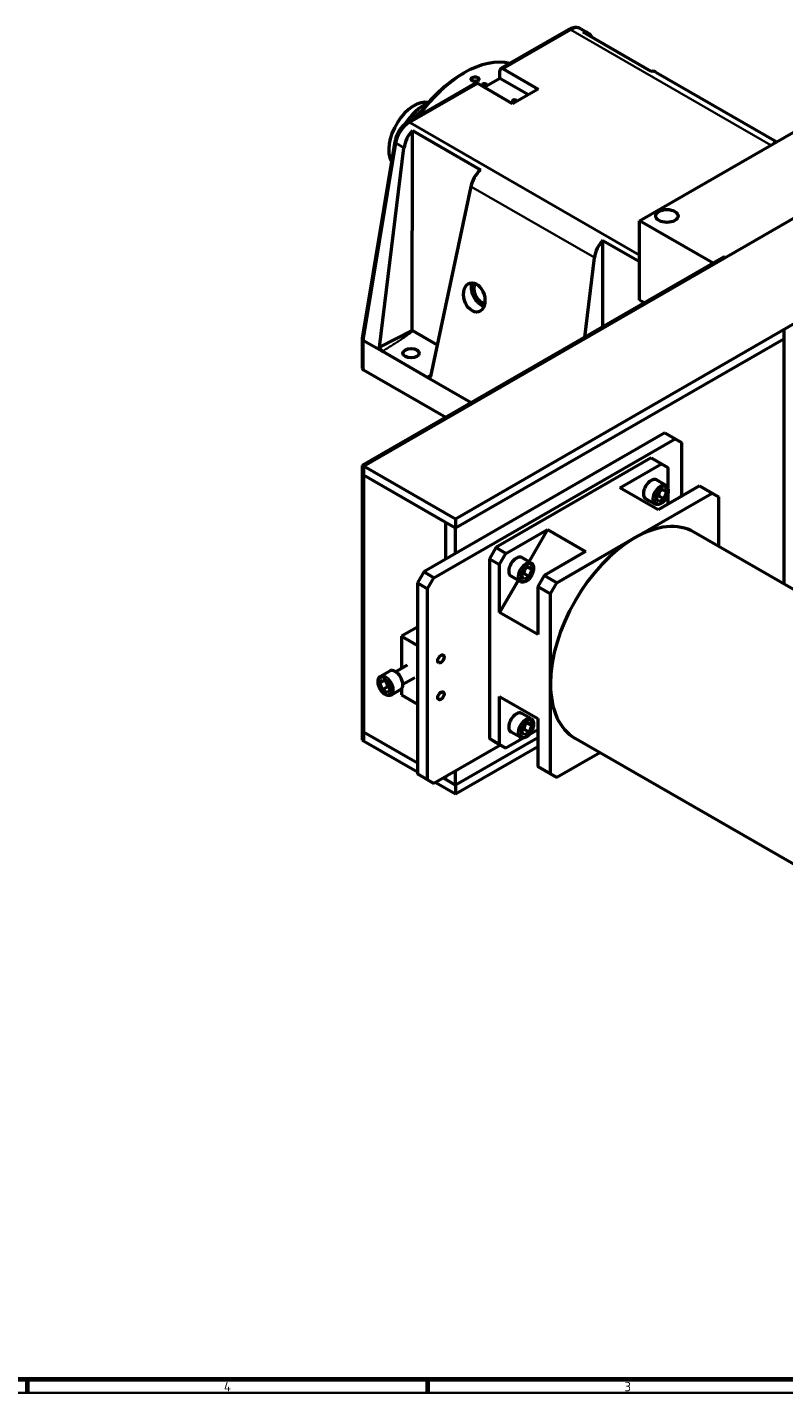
# Model space of a CAD drawing. Header units: millimetres. Extents: x 15 to 3552, y 15 to 3550.
# Tile 3 of 6: x 1783 to 2626, y 15 to 1535. Entities that reach past the tile are written whole.
import ezdxf

# ---------------------------------------------------------------- set-up
doc = ezdxf.new("R2010")
doc.units = ezdxf.units.MM
doc.header["$LTSCALE"] = 3
doc.layers.get('0').update_dxf_attribs({"lineweight": 25})
for name, color, linetype, lineweight in [('Rahmen (ISO)', 7, 'Continuous', 70), ('Sichtbar (ISO)', 7, 'Continuous', 50), ('Sichtbar schmal (ISO)', 7, 'Continuous', 35), ('Symbol (ISO)', 7, 'Continuous', 25)]:
    doc.layers.add(name, color=color, linetype=linetype, lineweight=lineweight)
doc.styles.add('Notiztext (DIN)', font='isocpeur.ttf')

# ---------------------------------------------------------------- blocks, each defined once
blk = doc.blocks.new('Ränder Hagen+Goebel Rahmen')
at = {"layer": 'Rahmen (ISO)'}
for p, q in [((10, 10), (1179, 10)), ((594.5, 10), (594.5, 5)), ((743.13, 10), (743.13, 5))]:
    blk.add_line(p, q, dxfattribs=at)
at = {"layer": 'Rahmen (ISO)', "linetype": 'Continuous', "lineweight": 35}
blk.add_line((5, 5), (1184, 5), dxfattribs=at)
at = {"layer": 'Symbol (ISO)', "char_height": 3.5, "attachment_point": 2, "style": 'Notiztext (DIN)'}
for s, insert in [('4', (668.81, 9)), ('3', (817.44, 9))]:
    blk.add_mtext(s, dxfattribs=dict(at, insert=insert))

msp = doc.modelspace()

# ---------------------------------------------------------------- linework, layer by layer
at = {"layer": 'Sichtbar (ISO)'}
for p, q in [((2386.6, 1532.1), (2311, 1488.6)), ((2400.1, 1532.9), (2408.4, 1528.2)), ((2478.3, 1485.5), (2402.5, 1529.2)), ((2267.8, 1482.4), (2269.9, 1483.7)), ((2292.4, 1467.9), (2310, 1478.1)), ((2310, 1478.1), (2310, 1486.3)), ((2310, 1478.1), (2341.8, 1459.8)), ((2313.5, 1488.3), (2352.4, 1465.9)), ((2483.8, 1484.8), (2618.3, 1407.3)), ((2282.7, 1472.3), (2207.1, 1428.7)), ((2324.1, 1449.6), (2285.2, 1472)), ((2352.4, 1465.9), (2324.1, 1449.6)), ((2158, 1046.3), (2841.7, 1440)), ((2465.6, 1319.3), (2674.9, 1439.8)), ((2212.3, 1197.2), (2212.4, 1419.7)), ((2212.4, 1419.7), (2288.2, 1376)), ((2192.9, 1407.4), (2156.5, 1188.3)), ((2175.9, 1178.5), (2203.1, 1400.5)), ((2616.3, 1406.1), (2614.7, 1407)), ((2277.7, 1357.5), (2232.7, 1145.8)), ((2547.4, 1272.1), (2465.6, 1319.3)), ((2465.6, 1231), (2465.6, 1319.3)), ((2424.5, 1297.5), (2465.6, 1273.9)), ((2424.5, 1201.4), (2424.5, 1297.5)), ((2559.6, 1279.2), (2156.6, 1047.1)), ((2561, 1278.4), (2158, 1046.3)), ((2404.4, 1189.8), (2415.2, 1278.3)), ((2561, 1278.4), (2559.6, 1279.2)), ((2470.7, 1228), (2465.6, 1231)), ((2641.6, 1206.7), (2260.5, 987.2)), ((2156.5, 1188.1), (2156.5, 1155.5)), ((2158, 1186.2), (2179.1, 1174)), ((2212.3, 1197.2), (2175.9, 1178.5)), ((2212.3, 1197.1), (2175.9, 1178.5)), ((2212.3, 1197.2), (2212.6, 1197)), ((2212.6, 1197), (2240.2, 1181.1)), ((2260.5, 977.4), (2626.1, 1187.9)), ((2260.5, 977.4), (2626.1, 1187.9)), ((2626.1, 1197.7), (2626.1, 915.2)), ((2179.1, 1174), (2228.8, 1145.4)), ((2158, 1153.5), (2249.6, 1100.7)), ((2228.8, 1145.4), (2278, 1117)), ((2493.8, 1083.2), (2225.1, 928.4)), ((2493.8, 1083.2), (2505.2, 1076.7)), ((2236.5, 921.9), (2505.2, 1076.7)), ((2505.2, 1076.7), (2512.2, 1072.5)), ((2512.2, 1072.5), (2512.2, 1012.7)), ((2478.6, 1055.3), (2305.4, 955.5)), ((2443.7, 1022.1), (2490, 1048.7)), ((2478.6, 1055.3), (2490, 1048.7)), ((2490, 1048.7), (2497, 1044.6)), ((2156.6, 1047.1), (2156.6, 741.3)), ((2158, 1046.3), (2156.6, 1047.1)), ((2158, 1046.3), (2158, 1036.4)), ((2260.5, 987.2), (2158, 1046.3)), ((2158, 1046.3), (2158, 740.5)), ((2158, 1036.4), (2260.5, 977.4)), ((2158, 1036.4), (2249.2, 983.9)), ((2158, 750.3), (2158, 1036.4)), ((2497, 1044.6), (2497, 1021.7)), ((2486.1, 997.6), (2443.7, 1022.1)), ((2494.5, 1025), (2484.3, 1030.8)), ((2532.4, 1024.3), (2486.1, 997.6)), ((2486.8, 1018), (2492.5, 1021.3)), ((2495.4, 1017.2), (2490.4, 1020.1)), ((2492.5, 1021.3), (2495.4, 1017.2)), ((2532.4, 1024.3), (2546.5, 1016.2)), ((2459.9, 966.3), (2546.5, 1016.2)), ((2482.5, 1004.2), (2472.3, 1010)), ((2483.9, 1010.6), (2486.8, 1018)), ((2486.8, 1006.5), (2483.9, 1010.6)), ((2486.8, 1013.1), (2492.5, 1009.8)), ((2492.5, 1009.8), (2486.8, 1006.5)), ((2495.4, 1017.2), (2492.5, 1009.8)), ((2497, 1015.4), (2497, 1003.9)), ((2546.5, 1016.2), (2553.6, 1012.1)), ((2553.6, 1012.1), (2553.6, 956.9)), ((2249.2, 983.9), (2249.2, 942.3)), ((2249.2, 983.9), (2260.5, 977.4)), ((2249.2, 983.9), (2249.2, 942.3)), ((2260.5, 987.2), (2260.5, 977.4)), ((2260.5, 948.8), (2260.5, 977.4)), ((2316.7, 949), (2363, 975.6)), ((2363, 975.6), (2342.3, 939.8)), ((2363, 975.6), (2405.4, 951.2)), ((2950.3, 728.5), (2526, 972.8)), ((2373.3, 916.4), (2459.9, 966.3)), ((2305.4, 955.5), (2298.3, 943.2)), ((2298.3, 943.2), (2298.3, 742.9)), ((2298.3, 943.2), (2309.6, 936.7)), ((2316.7, 949), (2305.4, 955.5)), ((2309.6, 936.7), (2316.7, 949)), ((2344.5, 938.6), (2334.3, 944.5)), ((2405.4, 951.2), (2359.1, 924.5)), ((2225.1, 928.4), (2218.1, 916.2)), ((2236.5, 921.9), (2225.1, 928.4)), ((2309.6, 883.2), (2309.6, 936.7)), ((2333.9, 924.2), (2336.8, 931.6)), ((2336.8, 931.6), (2342.5, 934.9)), ((2345.4, 930.8), (2340.4, 933.7)), ((2342.5, 934.9), (2345.4, 930.8)), ((2345.4, 930.8), (2342.5, 923.5)), ((2218.1, 916.2), (2229.4, 909.7)), ((2218.1, 916.2), (2218.1, 703.6)), ((2229.4, 909.7), (2236.5, 921.9)), ((2330.3, 919.1), (2309.6, 883.2)), ((2332.5, 917.8), (2322.3, 923.7)), ((2336.8, 920.2), (2333.9, 924.2)), ((2336.8, 926.7), (2342.5, 923.5)), ((2342.5, 923.5), (2336.8, 920.2)), ((2359.1, 924.5), (2352.1, 912.3)), ((2352.1, 912.3), (2366.2, 904.1)), ((2352.1, 912.3), (2352.1, 858.8)), ((2373.3, 916.4), (2359.1, 924.5)), ((2366.2, 904.1), (2373.3, 916.4)), ((2229.4, 697.1), (2229.4, 909.7)), ((2366.2, 804), (2366.2, 904.1)), ((2352.1, 858.8), (2309.6, 883.2)), ((2218.1, 867), (2200.4, 856.9)), ((2200.4, 856.9), (2218.1, 846.7)), ((2200.4, 856.9), (2200.4, 821.2)), ((2193.8, 817.4), (2207, 825)), ((2244.2, 827.5), (2243.5, 827.1)), ((2247.7, 833.6), (2247.7, 834.4)), ((2176.3, 804.6), (2179.1, 808.7)), ((2181.3, 807.5), (2176.3, 804.6)), ((2177.1, 812.4), (2187.3, 818.3)), ((2179.1, 808.7), (2184.9, 805.4)), ((2184.9, 805.4), (2187.7, 798.1)), ((2201.8, 803.5), (2215, 811.1)), ((2179.1, 797.3), (2176.3, 804.6)), ((2184.8, 800.5), (2179.1, 797.3)), ((2184.9, 794), (2179.1, 797.3)), ((2187.7, 798.1), (2184.9, 794)), ((2189.1, 791.6), (2199.3, 797.5)), ((2200.4, 798.4), (2200.4, 791.5)), ((2200.4, 791.5), (2218.1, 781.3)), ((2247.7, 792.7), (2247.7, 793.5)), ((2366.2, 703.9), (2366.2, 804)), ((2244.2, 786.7), (2243.5, 786.3)), ((2309.6, 736.4), (2309.6, 789.9)), ((2309.6, 789.9), (2352.1, 765.5)), ((2309.6, 789.9), (2352.1, 765.3)), ((2344.5, 765.2), (2334.3, 771)), ((2336.8, 758.2), (2342.5, 761.5)), ((2345.4, 757.4), (2340.4, 760.3)), ((2342.5, 761.5), (2345.4, 757.4)), ((2352.1, 765.5), (2352.1, 712)), ((2158, 750.3), (2158, 740.5)), ((2218.1, 715.7), (2158, 750.3)), ((2218.1, 715.7), (2158, 750.3)), ((2332.5, 744.4), (2322.3, 750.2)), ((2333.9, 750.8), (2336.8, 758.2)), ((2336.8, 746.7), (2333.9, 750.8)), ((2336.8, 753.3), (2342.5, 750)), ((2342.5, 750), (2336.8, 746.7)), ((2352.1, 752.7), (2341.9, 746.8)), ((2345.4, 757.4), (2342.5, 750)), ((2158, 740.5), (2156.6, 741.3)), ((2158, 740.5), (2218.1, 705.9)), ((2310.7, 735.8), (2236.5, 693)), ((2352.1, 744), (2260.5, 691.3)), ((2352.1, 744), (2260.5, 691.3)), ((2260.5, 681.5), (2352.1, 734.2)), ((2298.3, 742.9), (2305.4, 738.8)), ((2309.6, 736.4), (2298.3, 742.9)), ((2305.4, 738.8), (2316.7, 732.3)), ((2316.7, 732.3), (2309.6, 736.4)), ((2336.7, 743.8), (2316.7, 732.3)), ((2647.3, 597.1), (2393.8, 743.1)), ((2421.2, 727.3), (2373.3, 699.7)), ((2229.4, 697.1), (2218.1, 703.6)), ((2218.1, 703.6), (2225.1, 699.5)), ((2225.1, 699.5), (2236.5, 693)), ((2260.5, 691.3), (2247, 699.1)), ((2249.2, 697.8), (2247, 699.1)), ((2249.2, 700.3), (2249.2, 697.8)), ((2249.2, 700.3), (2249.2, 697.8)), ((2260.5, 691.3), (2260.5, 706.8)), ((2366.2, 703.9), (2352.1, 712)), ((2352.1, 712), (2359.1, 707.9)), ((2359.1, 707.9), (2373.3, 699.7)), ((2373.3, 699.7), (2366.2, 703.9)), ((2236.5, 693), (2229.4, 697.1)), ((2238.4, 694.2), (2260.5, 681.5)), ((2249.2, 697.8), (2260.5, 691.3)), ((2260.5, 691.3), (2260.5, 681.5))]:
    msp.add_line(p, q, dxfattribs=at)
at = {"layer": 'Sichtbar (ISO)', "flags": 128}
for points in [[(2400.1, 1532.9), (2399.3, 1533.3), (2398.5, 1533.7), (2397.6, 1534), (2396.7, 1534.2), (2395.9, 1534.3), (2395, 1534.4), (2394.1, 1534.4), (2393.2, 1534.3), (2392.4, 1534.2), (2391.5, 1534), (2390.7, 1533.8), (2389.8, 1533.6), (2389, 1533.3), (2388.2, 1532.9), (2387.4, 1532.5), (2386.6, 1532.1)], [(2285.3, 1475.2), (2284.9, 1475), (2284.4, 1474.8), (2283.9, 1474.6), (2283.4, 1474.5), (2282.8, 1474.5), (2282.3, 1474.4), (2281.7, 1474.5), (2281.2, 1474.5), (2280.6, 1474.6), (2280.1, 1474.7), (2279.7, 1474.9), (2279.2, 1475.1), (2278.9, 1475.4), (2278.6, 1475.6), (2278.3, 1475.9), (2278.1, 1476.3), (2278, 1476.6), (2278, 1476.9), (2278, 1477.2), (2278.1, 1477.6), (2278.3, 1477.9), (2278.6, 1478.2), (2278.9, 1478.4), (2279.2, 1478.7)], [(2279.2, 1478.7), (2279.7, 1478.9), (2280.1, 1479.1), (2280.6, 1479.2), (2281.2, 1479.3), (2281.7, 1479.4), (2282.3, 1479.4), (2282.8, 1479.3), (2283.4, 1479.3), (2283.9, 1479.2), (2284.4, 1479), (2284.9, 1478.8), (2285.3, 1478.6), (2285.7, 1478.4), (2286, 1478.1), (2286.2, 1477.8), (2286.4, 1477.5), (2286.5, 1477.2), (2286.6, 1476.9), (2286.5, 1476.6), (2286.4, 1476.3), (2286.2, 1476), (2286, 1475.7), (2285.7, 1475.4), (2285.3, 1475.2)], [(2294.2, 1470.1), (2294, 1470), (2293.8, 1469.9), (2293.5, 1469.8), (2293.3, 1469.8), (2293, 1469.7), (2292.7, 1469.7), (2292.5, 1469.7), (2292.2, 1469.7), (2291.9, 1469.8), (2291.7, 1469.9), (2291.5, 1470), (2291.3, 1470.1), (2291.1, 1470.2), (2291, 1470.3), (2290.8, 1470.4), (2290.7, 1470.6), (2290.7, 1470.7), (2290.7, 1470.9), (2290.7, 1471.1), (2290.7, 1471.2), (2290.8, 1471.4), (2291, 1471.5), (2291.1, 1471.6), (2291.3, 1471.8)], [(2291.3, 1471.8), (2291.5, 1471.9), (2291.7, 1471.9), (2291.9, 1472), (2292.2, 1472.1), (2292.5, 1472.1), (2292.7, 1472.1), (2293, 1472.1), (2293.3, 1472), (2293.5, 1472), (2293.8, 1471.9), (2294, 1471.8), (2294.2, 1471.7), (2294.4, 1471.6), (2294.5, 1471.5), (2294.6, 1471.4), (2294.7, 1471.2), (2294.8, 1471.1), (2294.8, 1470.9), (2294.8, 1470.8), (2294.7, 1470.6), (2294.6, 1470.5), (2294.5, 1470.3), (2294.4, 1470.2), (2294.2, 1470.1)], [(2207.1, 1428.7), (2206.5, 1428.3), (2205.8, 1427.9), (2205.2, 1427.4), (2204.5, 1427), (2203.9, 1426.5), (2203.3, 1426), (2202.7, 1425.4), (2202.1, 1424.8), (2201.5, 1424.3), (2201, 1423.7), (2200.4, 1423), (2199.9, 1422.4), (2199.4, 1421.7), (2198.9, 1421.1), (2198.4, 1420.4), (2197.9, 1419.7), (2197.4, 1419), (2197, 1418.3), (2196.6, 1417.5), (2196.2, 1416.8), (2195.8, 1416), (2195.4, 1415.3), (2195.1, 1414.5), (2194.8, 1413.7), (2194.5, 1413), (2194.2, 1412.2), (2193.9, 1411.4), (2193.7, 1410.6), (2193.5, 1409.8), (2193.3, 1409), (2193.1, 1408.2), (2192.9, 1407.4)], [(2212.6, 1197), (2212.6, 1197), (2212.6, 1197), (2212.6, 1197.1), (2212.6, 1197.1), (2212.6, 1197.1), (2212.5, 1197.1), (2212.5, 1197.1), (2212.5, 1197.1), (2212.5, 1197.1), (2212.5, 1197.1), (2212.5, 1197.1), (2212.4, 1197.1), (2212.4, 1197.1), (2212.4, 1197.1), (2212.4, 1197.1), (2212.4, 1197.1), (2212.4, 1197.1), (2212.4, 1197.1), (2212.4, 1197.1), (2212.3, 1197.1), (2212.3, 1197.1), (2212.3, 1197.1), (2212.3, 1197.1), (2212.3, 1197.1)], [(2175.9, 1178.5), (2176, 1178.2), (2176.1, 1178), (2176.2, 1177.8), (2176.3, 1177.5), (2176.4, 1177.3), (2176.5, 1177.1), (2176.6, 1176.9), (2176.7, 1176.6), (2176.8, 1176.4), (2176.9, 1176.2), (2177, 1176), (2177.2, 1175.8), (2177.3, 1175.6), (2177.5, 1175.4), (2177.6, 1175.3), (2177.8, 1175.1), (2177.9, 1174.9), (2178.1, 1174.8), (2178.2, 1174.6), (2178.4, 1174.5), (2178.6, 1174.3), (2178.7, 1174.2), (2178.9, 1174.1), (2179.1, 1174)], [(2228.8, 1145.4), (2228.9, 1145.3), (2229.1, 1145.2), (2229.3, 1145.1), (2229.5, 1145.1), (2229.6, 1145), (2229.8, 1145), (2230, 1144.9), (2230.2, 1144.9), (2230.4, 1144.9), (2230.5, 1144.9), (2230.7, 1144.9), (2230.9, 1144.9), (2231.1, 1144.9), (2231.2, 1144.9), (2231.4, 1145), (2231.6, 1145), (2231.7, 1145.1), (2231.9, 1145.2), (2232, 1145.2), (2232.2, 1145.3), (2232.3, 1145.4), (2232.5, 1145.5), (2232.6, 1145.7), (2232.7, 1145.8)], [(2494.5, 1025), (2494.9, 1024.7), (2495.2, 1024.5), (2495.5, 1024.2), (2495.8, 1023.9), (2496.1, 1023.5), (2496.3, 1023.2), (2496.6, 1022.8), (2496.8, 1022.4), (2496.9, 1022), (2497.1, 1021.6), (2497.2, 1021.1), (2497.3, 1020.7), (2497.4, 1020.2), (2497.4, 1019.8), (2497.5, 1019.3), (2497.5, 1018.8), (2497.5, 1018.3), (2497.4, 1017.8), (2497.4, 1017.3), (2497.3, 1016.8), (2497.2, 1016.3), (2497.1, 1015.8), (2497, 1015.3), (2496.8, 1014.8), (2496.7, 1014.3), (2496.5, 1013.8), (2496.3, 1013.3), (2496.1, 1012.7), (2495.9, 1012.2), (2495.6, 1011.7), (2495.4, 1011.3), (2495.1, 1010.8), (2494.8, 1010.3), (2494.5, 1009.8), (2494.2, 1009.4), (2493.9, 1008.9), (2493.6, 1008.5), (2493.2, 1008.1), (2492.9, 1007.6), (2492.5, 1007.2), (2492.1, 1006.9), (2491.8, 1006.5), (2491.4, 1006.2), (2491, 1005.8), (2490.6, 1005.5), (2490.2, 1005.2), (2489.7, 1004.9), (2489.3, 1004.7), (2488.9, 1004.5), (2488.5, 1004.2), (2488.1, 1004.1), (2487.6, 1003.9), (2487.2, 1003.8), (2486.7, 1003.6), (2486.3, 1003.6), (2485.9, 1003.5), (2485.4, 1003.5), (2485, 1003.5), (2484.6, 1003.5), (2484.1, 1003.6), (2483.7, 1003.7), (2483.3, 1003.8), (2482.9, 1004), (2482.5, 1004.2)], [(2486.8, 1013.1), (2486.9, 1013.4), (2486.9, 1013.7), (2487, 1014), (2487.1, 1014.3), (2487.1, 1014.6), (2487.2, 1014.9), (2487.2, 1015.2), (2487.3, 1015.4), (2487.4, 1015.7), (2487.5, 1015.9), (2487.5, 1016.2), (2487.6, 1016.4), (2487.7, 1016.7), (2487.8, 1016.9), (2487.9, 1017.1), (2488, 1017.4), (2488.1, 1017.6), (2488.2, 1017.8), (2488.3, 1018.1), (2488.4, 1018.3), (2488.5, 1018.5), (2488.6, 1018.7), (2488.8, 1019), (2488.9, 1019.2)], [(2484.5, 1012.2), (2484.6, 1012.3), (2484.7, 1012.3), (2484.8, 1012.3), (2484.9, 1012.4), (2485, 1012.4), (2485.1, 1012.4), (2485.1, 1012.5), (2485.2, 1012.5), (2485.3, 1012.6), (2485.4, 1012.6), (2485.5, 1012.6), (2485.6, 1012.7), (2485.7, 1012.7), (2485.8, 1012.7), (2485.9, 1012.8), (2486, 1012.8), (2486.1, 1012.8), (2486.2, 1012.9), (2486.3, 1012.9), (2486.4, 1013), (2486.5, 1013), (2486.6, 1013), (2486.7, 1013.1), (2486.8, 1013.1)], [(2344.5, 938.6), (2344.9, 938.4), (2345.2, 938.1), (2345.5, 937.8), (2345.8, 937.5), (2346.1, 937.2), (2346.3, 936.8), (2346.6, 936.4), (2346.8, 936), (2346.9, 935.6), (2347.1, 935.2), (2347.2, 934.8), (2347.3, 934.3), (2347.4, 933.9), (2347.4, 933.4), (2347.5, 932.9), (2347.5, 932.4), (2347.5, 932), (2347.4, 931.5), (2347.4, 931), (2347.3, 930.5), (2347.2, 929.9), (2347.1, 929.4), (2347, 928.9), (2346.8, 928.4), (2346.7, 927.9), (2346.5, 927.4), (2346.3, 926.9), (2346.1, 926.4), (2345.9, 925.9), (2345.6, 925.4), (2345.4, 924.9), (2345.1, 924.4), (2344.8, 923.9), (2344.5, 923.4), (2344.2, 923), (2343.9, 922.5), (2343.6, 922.1), (2343.2, 921.7), (2342.9, 921.3), (2342.5, 920.9), (2342.1, 920.5), (2341.8, 920.1), (2341.4, 919.8), (2341, 919.4), (2340.6, 919.1), (2340.2, 918.8), (2339.7, 918.6), (2339.3, 918.3), (2338.9, 918.1), (2338.5, 917.9), (2338.1, 917.7), (2337.6, 917.5), (2337.2, 917.4), (2336.7, 917.3), (2336.3, 917.2), (2335.9, 917.1), (2335.4, 917.1), (2335, 917.1), (2334.6, 917.1), (2334.1, 917.2), (2333.7, 917.3), (2333.3, 917.4), (2332.9, 917.6), (2332.5, 917.8)], [(2336.8, 926.7), (2336.9, 927), (2336.9, 927.4), (2337, 927.7), (2337.1, 927.9), (2337.1, 928.2), (2337.2, 928.5), (2337.2, 928.8), (2337.3, 929), (2337.4, 929.3), (2337.5, 929.5), (2337.5, 929.8), (2337.6, 930), (2337.7, 930.3), (2337.8, 930.5), (2337.9, 930.8), (2338, 931), (2338.1, 931.2), (2338.2, 931.4), (2338.3, 931.7), (2338.4, 931.9), (2338.5, 932.1), (2338.6, 932.4), (2338.8, 932.6), (2338.9, 932.8)], [(2334.5, 925.8), (2334.6, 925.9), (2334.7, 925.9), (2334.8, 926), (2334.9, 926), (2335, 926), (2335.1, 926.1), (2335.1, 926.1), (2335.2, 926.1), (2335.3, 926.2), (2335.4, 926.2), (2335.5, 926.2), (2335.6, 926.3), (2335.7, 926.3), (2335.8, 926.4), (2335.9, 926.4), (2336, 926.4), (2336.1, 926.5), (2336.2, 926.5), (2336.3, 926.5), (2336.4, 926.6), (2336.5, 926.6), (2336.6, 926.6), (2336.7, 926.7), (2336.8, 926.7)], [(2189.1, 791.6), (2188.7, 791.4), (2188.3, 791.2), (2187.9, 791.1), (2187.5, 791), (2187.1, 790.9), (2186.7, 790.9), (2186.2, 790.9), (2185.8, 790.9), (2185.3, 791), (2184.9, 791.1), (2184.5, 791.2), (2184, 791.3), (2183.6, 791.5), (2183.2, 791.7), (2182.7, 791.9), (2182.3, 792.1), (2181.9, 792.4), (2181.5, 792.7), (2181.1, 792.9), (2180.7, 793.3), (2180.3, 793.6), (2179.9, 793.9), (2179.5, 794.3), (2179.1, 794.7), (2178.8, 795.1), (2178.4, 795.5), (2178.1, 795.9), (2177.8, 796.4), (2177.4, 796.8), (2177.1, 797.3), (2176.8, 797.7), (2176.5, 798.2), (2176.3, 798.7), (2176, 799.2), (2175.8, 799.7), (2175.5, 800.2), (2175.3, 800.7), (2175.1, 801.2), (2175, 801.7), (2174.8, 802.2), (2174.7, 802.7), (2174.5, 803.3), (2174.4, 803.8), (2174.3, 804.3), (2174.3, 804.8), (2174.2, 805.3), (2174.2, 805.8), (2174.2, 806.3), (2174.2, 806.7), (2174.2, 807.2), (2174.3, 807.7), (2174.4, 808.1), (2174.5, 808.6), (2174.6, 809), (2174.7, 809.4), (2174.9, 809.8), (2175.1, 810.2), (2175.3, 810.6), (2175.6, 811), (2175.8, 811.3), (2176.1, 811.6), (2176.4, 811.9), (2176.8, 812.2), (2177.1, 812.4)], [(2182.8, 806.6), (2182.9, 806.4), (2183, 806.2), (2183.1, 805.9), (2183.3, 805.7), (2183.4, 805.5), (2183.5, 805.3), (2183.6, 805), (2183.7, 804.8), (2183.8, 804.6), (2183.9, 804.3), (2184, 804.1), (2184, 803.9), (2184.1, 803.6), (2184.2, 803.4), (2184.3, 803.1), (2184.3, 802.9), (2184.4, 802.6), (2184.5, 802.3), (2184.5, 802), (2184.6, 801.8), (2184.7, 801.5), (2184.7, 801.2), (2184.8, 800.9), (2184.8, 800.5)], [(2184.8, 800.5), (2184.9, 800.5), (2185, 800.5), (2185.1, 800.4), (2185.2, 800.4), (2185.4, 800.4), (2185.5, 800.3), (2185.6, 800.3), (2185.7, 800.2), (2185.8, 800.2), (2185.9, 800.2), (2186, 800.1), (2186.1, 800.1), (2186.1, 800.1), (2186.2, 800), (2186.3, 800), (2186.4, 800), (2186.5, 799.9), (2186.6, 799.9), (2186.7, 799.8), (2186.8, 799.8), (2186.9, 799.8), (2186.9, 799.7), (2187, 799.7), (2187.1, 799.7)], [(2344.5, 765.2), (2344.9, 764.9), (2345.2, 764.7), (2345.5, 764.4), (2345.8, 764.1), (2346.1, 763.7), (2346.3, 763.4), (2346.6, 763), (2346.8, 762.6), (2346.9, 762.2), (2347.1, 761.8), (2347.2, 761.3), (2347.3, 760.9), (2347.4, 760.4), (2347.4, 760), (2347.5, 759.5), (2347.5, 759), (2347.5, 758.5), (2347.4, 758), (2347.4, 757.5), (2347.3, 757), (2347.2, 756.5), (2347.1, 756), (2347, 755.5), (2346.8, 755), (2346.7, 754.5), (2346.5, 754), (2346.3, 753.4), (2346.1, 752.9), (2345.9, 752.4), (2345.6, 751.9), (2345.4, 751.4), (2345.1, 751), (2344.8, 750.5), (2344.5, 750), (2344.2, 749.6), (2343.9, 749.1), (2343.6, 748.7), (2343.2, 748.2), (2342.9, 747.8), (2342.5, 747.4), (2342.1, 747.1), (2341.8, 746.7), (2341.4, 746.3), (2341, 746), (2340.6, 745.7), (2340.2, 745.4), (2339.7, 745.1), (2339.3, 744.9), (2338.9, 744.6), (2338.5, 744.4), (2338.1, 744.3), (2337.6, 744.1), (2337.2, 744), (2336.7, 743.8), (2336.3, 743.8), (2335.9, 743.7), (2335.4, 743.7), (2335, 743.7), (2334.6, 743.7), (2334.1, 743.8), (2333.7, 743.9), (2333.3, 744), (2332.9, 744.2), (2332.5, 744.4)], [(2334.5, 752.4), (2334.6, 752.5), (2334.7, 752.5), (2334.8, 752.5), (2334.9, 752.6), (2335, 752.6), (2335.1, 752.6), (2335.1, 752.7), (2335.2, 752.7), (2335.3, 752.7), (2335.4, 752.8), (2335.5, 752.8), (2335.6, 752.9), (2335.7, 752.9), (2335.8, 752.9), (2335.9, 753), (2336, 753), (2336.1, 753), (2336.2, 753.1), (2336.3, 753.1), (2336.4, 753.1), (2336.5, 753.2), (2336.6, 753.2), (2336.7, 753.3), (2336.8, 753.3)], [(2336.8, 753.3), (2336.9, 753.6), (2336.9, 753.9), (2337, 754.2), (2337.1, 754.5), (2337.1, 754.8), (2337.2, 755.1), (2337.2, 755.3), (2337.3, 755.6), (2337.4, 755.9), (2337.5, 756.1), (2337.5, 756.4), (2337.6, 756.6), (2337.7, 756.9), (2337.8, 757.1), (2337.9, 757.3), (2338, 757.6), (2338.1, 757.8), (2338.2, 758), (2338.3, 758.2), (2338.4, 758.5), (2338.5, 758.7), (2338.6, 758.9), (2338.8, 759.2), (2338.9, 759.4)]]:
    msp.add_lwpolyline(points, dxfattribs=at)
at = {"layer": 'Sichtbar (ISO)'}
for centre, major_axis, ratio, start_param, end_param in [((2397.9, 1508.8), (10.1, 19.6), 0.60873, 5.821261, 6.690154), ((2270.3, 1382.5), (61.9, 107.5), 0.578093, 0.164792, 1.402137), ((2313.5, 1484.2), (-2.5, 4.33), 0.578093, 5.499721, 7.070517), ((2268.1, 1383.7), (-60.4, -104.9), 0.578093, 3.928925, 4.551447), ((2472.2, 1466), (-11.7, -18.6), 0.546048, 3.163695, 3.598142), ((2285.2, 1467.9), (-2.5, 4.33), 0.578093, 5.499721, 6.283185), ((2214.4, 1414.7), (20, 34.7), 0.578093, 0.179565, 2.830358), ((2225.6, 1408.2), (-24.3, -42.2), 0.578093, 3.801042, 4.614838), ((2326.3, 1452.4), (-2.46, 0), 0.575862, 3.016407, 7.979168), ((2229, 1406.2), (-24.3, -42.2), 0.578093, 4.083691, 4.42035), ((2218.5, 1405.4), (10, 19.6), 0.605419, 1.102333, 2.114672), ((2610.1, 1386.6), (10.1, 19.6), 0.60873, 0.184563, 0.406969), ((2292.7, 1362.6), (-11.8, -18.6), 0.549035, 4.298864, 5.311203), ((2430.6, 1283.3), (10, 19.6), 0.605419, 1.102333, 2.114672), ((2289.5, 1238.7), (-8.2, 14.3), 0.578093, 0.362565, 2.587408), ((2289.5, 1238.7), (-6.1, 10.6), 0.578093, 0.012608, 2.78697), ((2161.5, 1187.8), (-5, 0.41), 0.512531, 6.240899, 7.11087), ((2161.5, 1155.5), (-5, 0), 0.575862, 0, 0.785398), ((2478.3, 1020.4), (-6, -10.4), 0.578093, 3.141593, 6.283185), ((2459.9, 858), (66.1, 114.8), 0.578093, 0, 0.783464), ((2459.9, 858), (-66.1, -114.8), 0.578093, 3.925057, 5.495853), ((2328.3, 934.1), (-6, -10.4), 0.578093, 3.141593, 6.283185), ((2193.3, 807.9), (-6, 10.4), 0.578093, 3.141593, 6.283185), ((2459.9, 858), (-66.1, -114.8), 0.578093, 5.495853, 6.283185), ((2328.3, 760.6), (-6, -10.4), 0.578093, 3.141593, 6.283185)]:
    msp.add_ellipse(centre, major_axis=major_axis, ratio=ratio, start_param=start_param, end_param=end_param, dxfattribs=at)
for centre, major_axis, ratio in [((2496, 1324.6), (-12.5, 0), 0.575862), ((2281.4, 1234), (4.8, -16), 0.680843), ((2211, 1171.9), (9, 0), 0.575862), ((2244.2, 831.6), (-2.46, -4.27), 0.578093), ((2244.2, 790.7), (-2.46, -4.27), 0.578093)]:
    msp.add_ellipse(centre, major_axis=major_axis, ratio=ratio, dxfattribs=at)
at = {"layer": 'Sichtbar schmal (ISO)'}
for p, q in [((2313.5, 1488.3), (2389.1, 1531.8)), ((2389.1, 1531.8), (2611.9, 1403.6)), ((2209.6, 1428.5), (2285.2, 1472)), ((2209.6, 1428.5), (2465.6, 1281.1)), ((2158, 1186.2), (2194.4, 1405.5)), ((2194.4, 1405.5), (2203.1, 1400.5)), ((2277.7, 1357.5), (2415.2, 1278.3)), ((2158, 1153.5), (2158, 1186.2))]:
    msp.add_line(p, q, dxfattribs=at)
at = {"layer": 'Sichtbar schmal (ISO)', "flags": 128}
for points in [[(2179.1, 1174), (2180.2, 1174.6), (2181.2, 1175.3), (2182.3, 1175.9), (2183.3, 1176.6), (2184.4, 1177.2), (2185.4, 1177.9), (2186.4, 1178.5), (2187.5, 1179.2), (2188.5, 1179.8), (2189.6, 1180.5), (2190.6, 1181.2), (2191.6, 1181.8), (2192.7, 1182.5), (2193.7, 1183.1), (2194.7, 1183.8), (2195.8, 1184.4), (2196.8, 1185.1), (2197.8, 1185.8), (2198.8, 1186.4), (2199.8, 1187.1), (2200.8, 1187.8), (2201.8, 1188.5), (2202.8, 1189.1), (2203.8, 1189.8), (2204.8, 1190.5), (2205.8, 1191.2), (2206.8, 1191.9), (2207.7, 1192.6), (2208.7, 1193.3), (2209.6, 1194), (2210.5, 1194.7), (2211.3, 1195.4), (2212.2, 1196.2), (2212.7, 1197.1)], [(2233.1, 1147.8), (2233, 1147.7), (2232.8, 1147.6), (2232.6, 1147.5), (2232.4, 1147.4), (2232.2, 1147.3), (2232, 1147.2), (2231.9, 1147.1), (2231.7, 1147), (2231.5, 1146.9), (2231.3, 1146.8), (2231.1, 1146.7), (2230.9, 1146.6), (2230.8, 1146.5), (2230.6, 1146.4), (2230.4, 1146.3), (2230.2, 1146.2), (2230, 1146.1), (2229.8, 1146), (2229.7, 1145.9), (2229.5, 1145.8), (2229.3, 1145.7), (2229.1, 1145.6), (2228.9, 1145.5), (2228.8, 1145.4)]]:
    msp.add_lwpolyline(points, dxfattribs=at)
at = {"layer": 'Sichtbar schmal (ISO)'}
for centre, major_axis, ratio, start_param, end_param in [((2389.1, 1527.8), (-2.5, 4.33), 0.578093, 5.499721, 6.283185), ((2389.1, 1513.9), (11, 19.1), 0.578093, 0, 0.783464), ((2209.6, 1410.5), (11, 19.1), 0.578093, 0.783464, 2.144821), ((2209.6, 1424.4), (-2.5, 4.33), 0.578093, 5.499721, 6.283185), ((2197.9, 1406.6), (-4.93, 0.82), 0.443085, 0, 0.869972), ((2488.5, 1014.6), (6, 10.4), 0.578093, 0, 3.141593), ((2338.5, 928.2), (6, 10.4), 0.578093, 0, 3.141593), ((2183.1, 802), (6, -10.4), 0.578093, 0, 3.141593), ((2338.5, 754.8), (6, 10.4), 0.578093, 0, 3.141593)]:
    msp.add_ellipse(centre, major_axis=major_axis, ratio=ratio, start_param=start_param, end_param=end_param, dxfattribs=at)
for centre, major_axis in [((2489.6, 1013.9), (5.19, 9.01)), ((2339.6, 927.5), (5.19, 9.01)), ((2182, 801.4), (5.19, -9.01)), ((2339.6, 754.1), (5.19, 9.01))]:
    msp.add_ellipse(centre, major_axis=major_axis, ratio=0.578093, dxfattribs=at)

# ---------------------------------------------------------------- block references
at = {"xscale": 3, "yscale": 3, "zscale": 3}
msp.add_blockref('Ränder Hagen+Goebel Rahmen', (0, 0), dxfattribs=at)

doc.saveas('drawing.dxf')
